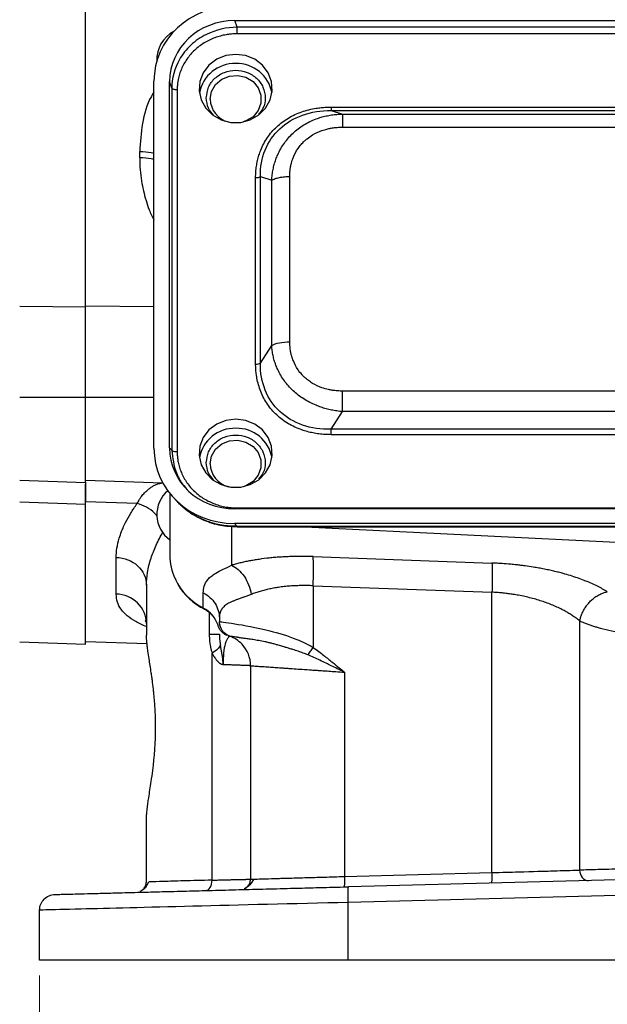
# Model space of a CAD drawing. Header units: inches. Extents: x 0.6 to 16.3, y 0.2 to 11.5.
# Tile 3 of 23: x 2.9 to 4.4, y 4.3 to 6.8. Entities that reach past the tile are written whole.
import ezdxf

# ---------------------------------------------------------------- set-up
doc = ezdxf.new("R2010")
doc.units = ezdxf.units.IN
doc.header["$MEASUREMENT"] = 0
doc.styles.add('SLDTEXTSTYLE0', font='TXT', dxfattribs={"width": 0.75})
doc.dimstyles.new('SLDDIMSTYLE2', dxfattribs={"dimtxt": 0.137795, "dimasz": 0.14, "dimexe": 0, "dimexo": 0.0625, "dimgap": 0.034449, "dimtad": 0, "dimdec": 1, "dimlfac": 1.5, "dimrnd": 1e-09, "dimzin": 12, "dimdsep": 46, "dimtxsty": 'SLDTEXTSTYLE0', "dimblk1": 'CLOSED', "dimblk2": 'CLOSED', "dimsah": 1, "dimcen": 0.09, "dimadec": 0, "dimazin": 3, "dimtfac": 1, "dimtofl": 0, "dimtmove": 0, "dimatfit": 3, "dimldrblk": 'CLOSED', "dimfxl": 0, "dimfrac": 2, "dimtolj": 1, "dimtzin": 12, "dimarcsym": 0})

# ---------------------------------------------------------------- blocks, each defined once
blk = doc.blocks.new('_Closed')
at = {"color": 0, "linetype": 'ByBlock', "lineweight": -2}
for p, q in [((-1, 0.166667), (0, 0)), ((-1, 0.166667), (-1, -0.166667)), ((0, 0), (-1, -0.166667)), ((0, 0), (-1, 0))]:
    blk.add_line(p, q, dxfattribs=at)
blk = doc.blocks.new('_D_4')
at = {"color": 7, "linetype": 'Continuous', "lineweight": 0}
for p, q in [((2.9484, 4.3713), (2.9484, 4.0609)), ((6.2017, 4.3713), (6.2017, 4.0609)), ((5.3042, 4.2987), (5.2623, 4.2987)), ((5.2623, 4.2987), (5.2623, 4.08)), ((5.6097, 4.2987), (5.6517, 4.2987)), ((5.6517, 4.2987), (5.6517, 4.08)), ((2.9484, 4.1002), (5.1414, 4.1002)), ((6.2017, 4.1002), (5.7725, 4.1002)), ((5.2623, 4.08), (5.3042, 4.08)), ((5.6517, 4.08), (5.6097, 4.08))]:
    blk.add_line(p, q, dxfattribs=at)
at = {"color": 7, "linetype": 'Continuous', "lineweight": 18, "xscale": 0.14, "yscale": 0.14, "rotation": 180.0000000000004}
blk.add_blockref('_Closed', (2.9484, 4.1002, 0.1843), dxfattribs=at)
at = {"color": 7, "linetype": 'Continuous', "lineweight": 18, "xscale": 0.14, "yscale": 0.14}
blk.add_blockref('_Closed', (6.2017, 4.1002, 0.1843), dxfattribs=at)
at = {"color": 7, "linetype": 'Continuous', "lineweight": 18, "char_height": 0.1378, "attachment_point": 1, "style": 'SLDTEXTSTYLE0'}
for s, insert in [('124', (5.3042, 4.2576)), ('4.9', (5.3297, 4.0514))]:
    blk.add_mtext(s, dxfattribs=dict(at, insert=insert))

msp = doc.modelspace()

# ---------------------------------------------------------------- linework, layer by layer
at = {"color": 7, "linetype": 'Continuous', "lineweight": 25}
for p, q in [((3.0654, 6.0825), (3.0654, 8.3716)), ((3.4484, 6.8156), (5.7024, 6.8156)), ((3.4542, 6.7986), (3.4484, 6.8156)), ((5.6967, 6.7986), (3.4542, 6.7986)), ((5.6967, 6.7816), (3.4542, 6.7816)), ((3.2411, 5.7209), (3.2411, 6.6604)), ((3.281, 5.722), (3.281, 6.6593)), ((3.2867, 6.6423), (3.281, 6.6593)), ((3.2867, 6.6423), (3.2867, 5.7158)), ((3.3005, 6.6382), (3.3005, 5.7116)), ((3.6947, 6.5942), (5.4561, 6.5942)), ((3.6947, 6.5853), (3.7238, 6.5763)), ((3.6947, 6.5853), (5.4561, 6.5853)), ((3.7238, 6.5763), (5.427, 6.5763)), ((3.7238, 6.5427), (5.427, 6.5427)), ((3.2045, 6.4641), (3.2045, 6.4805)), ((3.5013, 5.9362), (3.5013, 6.4136)), ((3.5134, 5.9387), (3.5134, 6.4161)), ((3.5134, 6.4161), (3.5425, 6.407)), ((3.5425, 5.9839), (3.5425, 6.407)), ((3.5887, 5.9934), (3.5887, 6.4166)), ((2.8973, 6.0843), (3.0654, 6.0825)), ((3.5134, 5.9387), (3.5425, 5.9839)), ((2.8973, 5.8515), (3.0654, 5.8514)), ((3.0654, 5.6336), (3.0654, 5.8514)), ((5.427, 5.8673), (3.7238, 5.8673)), ((3.6947, 5.7695), (3.7238, 5.8146)), ((5.427, 5.8146), (3.7238, 5.8146)), ((5.4561, 5.7695), (3.6947, 5.7695)), ((5.4561, 5.7556), (3.6947, 5.7556)), ((3.2867, 5.7158), (3.281, 5.722)), ((2.8973, 5.6395), (3.0654, 5.6336)), ((3.0654, 5.6437), (3.0637, 5.6437)), ((3.0669, 5.6375), (3.0641, 5.6376)), ((3.0654, 5.6375), (3.0654, 5.6404)), ((3.0654, 5.6393), (3.2638, 5.6324)), ((3.2817, 5.6054), (3.2817, 5.4479)), ((3.2899, 5.5958), (3.2975, 5.5874)), ((2.8973, 5.5841), (3.0654, 5.5782)), ((3.1981, 5.5795), (3.0654, 5.5842)), ((3.0654, 5.2199), (3.0654, 5.5782)), ((5.7024, 5.5657), (3.4484, 5.5657)), ((3.4542, 5.5682), (5.6967, 5.5682)), ((5.7036, 5.5285), (3.4472, 5.5285)), ((3.4472, 5.5285), (3.4542, 5.5209)), ((5.6967, 5.5209), (3.4542, 5.5209)), ((3.4542, 5.5207), (3.4542, 5.5206)), ((3.4542, 5.5199), (5.6967, 5.5199)), ((3.6279, 5.5199), (4.5751, 5.4735)), ((3.6485, 5.4435), (4.1063, 5.427)), ((3.1445, 5.3477), (3.1445, 5.4417)), ((3.2217, 5.3705), (3.2217, 5.2425)), ((3.6485, 5.3689), (4.1063, 5.3524)), ((3.6485, 5.3689), (3.6485, 5.2112)), ((3.3673, 5.312), (3.3673, 5.3511)), ((4.1063, 4.6347), (4.1063, 5.3524)), ((3.2217, 5.2677), (3.2216, 5.2678)), ((3.4084, 5.2859), (3.4084, 5.2775)), ((3.4087, 5.2725), (3.4084, 5.2775)), ((4.3307, 5.2789), (4.3307, 4.6412)), ((3.4144, 5.2577), (3.4143, 5.2577)), ((2.8973, 5.2257), (3.0654, 5.2199)), ((3.0654, 5.2265), (3.2233, 5.221)), ((3.3898, 4.6155), (3.3898, 5.1961)), ((3.4884, 5.1643), (3.4884, 4.6179)), ((3.7285, 5.1478), (3.7285, 4.6248)), ((3.2217, 4.6109), (3.2217, 4.7722)), ((3.2217, 4.7469), (3.2217, 4.747)), ((3.7285, 4.6248), (4.1063, 4.6347)), ((4.5751, 4.6204), (3.7392, 4.5985)), ((4.5751, 4.5804), (3.7381, 4.5585)), ((2.9484, 4.4107), (2.9484, 4.5388)), ((3.7381, 4.4107), (3.7381, 4.5585)), ((4.5751, 4.4107), (3.7381, 4.4107))]:
    msp.add_line(p, q, dxfattribs=at)
at = {"color": 8, "linetype": 'Continuous', "lineweight": 25}
for p, q in [((3.0654, 6.0855), (3.2411, 6.0836)), ((3.0654, 5.852), (3.2411, 5.8519)), ((3.4397, 5.5216), (3.4397, 5.4214)), ((3.4542, 5.5209), (3.4542, 5.5207)), ((3.3827, 5.3004), (3.3827, 5.2454))]:
    msp.add_line(p, q, dxfattribs=at)
at = {"color": 7, "linetype": 'Continuous', "lineweight": 25, "flags": 128}
for points in [[(3.4504, 6.7291), (3.4251, 6.7259), (3.4017, 6.7164), (3.3819, 6.7014), (3.3672, 6.6819), (3.3587, 6.6595), (3.357, 6.6357), (3.3621, 6.6124), (3.3739, 6.5913), (3.3913, 6.5739), (3.4131, 6.5615), (3.4376, 6.5551), (3.4632, 6.5551), (3.4877, 6.5615), (3.5095, 6.5739), (3.5269, 6.5913), (3.5387, 6.6124), (3.5439, 6.6357), (3.5421, 6.6595), (3.5336, 6.6819), (3.5189, 6.7014), (3.4991, 6.7164), (3.4757, 6.7259), (3.4504, 6.7291)], [(3.3851, 6.6145), (3.3886, 6.6343), (3.3988, 6.6519), (3.4147, 6.6655), (3.4344, 6.6736), (3.4558, 6.6752), (3.4766, 6.6703), (3.4947, 6.6593), (3.5079, 6.6435), (3.5148, 6.6245), (3.5148, 6.6044), (3.5079, 6.5854), (3.4947, 6.5696), (3.4766, 6.5586), (3.469, 6.556)], [(3.4504, 5.7956), (3.4251, 5.7923), (3.4017, 5.7828), (3.3819, 5.7678), (3.3672, 5.7483), (3.3587, 5.7259), (3.357, 5.7021), (3.3621, 5.6788), (3.3739, 5.6577), (3.3913, 5.6403), (3.4131, 5.6279), (3.4376, 5.6215), (3.4632, 5.6215), (3.4877, 5.6279), (3.5095, 5.6403), (3.5269, 5.6577), (3.5387, 5.6788), (3.5439, 5.7021), (3.5421, 5.7259), (3.5336, 5.7483), (3.5189, 5.7678), (3.4991, 5.7828), (3.4757, 5.7923), (3.4504, 5.7956)], [(3.3851, 5.6809), (3.3886, 5.7007), (3.3988, 5.7183), (3.4147, 5.7319), (3.4344, 5.74), (3.4558, 5.7417), (3.4766, 5.7367), (3.4947, 5.7258), (3.5079, 5.7099), (3.5148, 5.6909), (3.5148, 5.6708), (3.5079, 5.6518), (3.4947, 5.636), (3.4766, 5.625), (3.469, 5.6224)], [(3.3678, 5.3106), (3.3675, 5.3109), (3.3673, 5.312)]]:
    msp.add_lwpolyline(points, dxfattribs=at)
at = {"color": 7, "linetype": 'Continuous', "lineweight": 25}
for centre, radius, start, end in [((3.3284, 6.7165), 0.08, 117.2156, 183.0342), ((3.4475, 6.6142), 0.0913, 88.2051, 170.1417), ((3.4533, 6.6142), 0.0913, 9.8583, 91.7949), ((3.4468, 6.6159), 0.0618, 181.3599, 255.8883), ((3.4475, 5.6807), 0.0913, 88.2051, 170.1417), ((3.4533, 5.6807), 0.0913, 9.8583, 91.7949), ((3.4468, 5.6823), 0.0618, 181.3599, 255.8883), ((3.3284, 5.5515), 0.08, 130.4997, 234.3147), ((3.4288, 5.4481), 0.1471, 180.0823, 204.5958), ((3.333, 5.2443), 0.0759, 18.4792, 63.0936)]:
    msp.add_arc(centre, radius, start, end, dxfattribs=at)
at = {"color": 8, "linetype": 'Continuous', "lineweight": 25}
msp.add_arc((3.4402, 5.4546), 0.1601, 204.9826, 242.9192, dxfattribs=at)
at = {"color": 7, "linetype": 'Continuous', "lineweight": 25}
for centre, major_axis, start_param, end_param in [((3.4536, 6.6544), (0.2087, -0.0437), 1.792973, 3.333612), ((3.4536, 6.6544), (0.1694, -0.0355), 1.792973, 3.333612), ((3.4536, 5.7269), (0.2087, 0.0437), 2.949574, 4.490212), ((3.4536, 5.7269), (0.1694, 0.0355), 2.949574, 4.490212)]:
    msp.add_ellipse(centre, major_axis=major_axis, ratio=0.927683, start_param=start_param, end_param=end_param, dxfattribs=at)
for points, knots in [([(3.0654, 6.0855), (3.0654, 6.1686), (3.0654, 6.2562), (3.0654, 6.438), (3.0654, 6.5323), (3.0654, 6.7255), (3.0654, 6.8245), (3.0654, 7.0246), (3.0654, 7.1259), (3.0654, 7.3283), (3.0654, 7.4296), (3.0654, 7.6297), (3.0654, 7.7287), (3.0654, 7.9219), (3.0654, 8.0162), (3.0654, 8.198), (3.0654, 8.2856), (3.0654, 8.3687)], [0, 0, 0, 0, 0.125, 0.125, 0.25, 0.25, 0.375, 0.375, 0.5, 0.5, 0.625, 0.625, 0.75, 0.75, 0.875, 0.875, 1, 1, 1, 1]), ([(3.4542, 6.7986), (3.4267, 6.7984), (3.3994, 6.792), (3.3607, 6.7728), (3.3473, 6.7635), (3.3356, 6.7526), (3.324, 6.7418), (3.3141, 6.7292), (3.2936, 6.6932), (3.2868, 6.6679), (3.2867, 6.6423)], [-0.770319, -0.770319, -0.770319, -0.770319, -0.291086, -0.291086, 0, 0, 0, 0.291086, 0.291086, 0.770319, 0.770319, 0.770319, 0.770319]), ([(3.4542, 6.7816), (3.4523, 6.7816), (3.4485, 6.7816), (3.4428, 6.7813), (3.4371, 6.7808), (3.4315, 6.7801), (3.4228, 6.7788), (3.4113, 6.7763), (3.3969, 6.7717), (3.3829, 6.7659), (3.3649, 6.7561), (3.3445, 6.7406), (3.3279, 6.7215), (3.3174, 6.7047), (3.3111, 6.6916), (3.3062, 6.6782), (3.3033, 6.6663), (3.3016, 6.6559), (3.3007, 6.6471), (3.3006, 6.6412), (3.3005, 6.6382)], [0, 0, 0, 0, 0.023626, 0.047176, 0.070682, 0.094174, 0.117683, 0.179628, 0.241479, 0.305607, 0.36968, 0.500006, 0.630331, 0.694347, 0.758532, 0.820326, 0.882328, 0.921469, 0.960645, 1, 1, 1, 1]), ([(3.3751, 6.618), (3.3762, 6.6272), (3.3785, 6.6457), (3.3959, 6.6691), (3.4208, 6.6847), (3.4504, 6.6902), (3.48, 6.6847), (3.505, 6.6691), (3.5219, 6.6456), (3.5275, 6.6182), (3.5232, 6.5929), (3.513, 6.5806), (3.5089, 6.5756)], [0, 0, 0, 0, 0.103307, 0.206614, 0.309921, 0.413227, 0.516534, 0.619841, 0.723148, 0.826455, 0.929762, 1, 1, 1, 1]), ([(3.3005, 6.6382), (3.2973, 6.6382), (3.294, 6.6386), (3.289, 6.6401), (3.2873, 6.6412), (3.2867, 6.6423)], [0, 0, 0, 0, 0.5, 0.5, 1, 1, 1, 1]), ([(3.3933, 6.5737), (3.3885, 6.5793), (3.3776, 6.5922), (3.376, 6.6087), (3.3751, 6.618)], [0, 0, 0, 0, 0.432719, 1, 1, 1, 1]), ([(3.5013, 6.4136), (3.5013, 6.4161), (3.5014, 6.421), (3.5018, 6.4284), (3.5025, 6.4357), (3.5034, 6.4429), (3.5046, 6.45), (3.506, 6.457), (3.5077, 6.4639), (3.5097, 6.4707), (3.5119, 6.4774), (3.5157, 6.4874), (3.5218, 6.5005), (3.5312, 6.5161), (3.5423, 6.5307), (3.5593, 6.5484), (3.5794, 6.5634), (3.6016, 6.5751), (3.6192, 6.5822), (3.6376, 6.5876), (3.6542, 6.591), (3.6691, 6.593), (3.6818, 6.594), (3.6904, 6.5941), (3.6947, 6.5942)], [0, 0, 0, 0, 0.026129, 0.051939, 0.077458, 0.102718, 0.127749, 0.152583, 0.177254, 0.201795, 0.226241, 0.250626, 0.313505, 0.375609, 0.437994, 0.500125, 0.624453, 0.686513, 0.749436, 0.811552, 0.874857, 0.916009, 0.957679, 1, 1, 1, 1]), ([(3.5134, 6.4161), (3.5131, 6.4402), (3.5172, 6.4633), (3.5341, 6.5048), (3.5468, 6.5232), (3.5792, 6.5536), (3.5991, 6.5655), (3.6438, 6.5814), (3.6687, 6.5855), (3.6947, 6.5853)], [0, 0, 0, 0, 0.25, 0.25, 0.5, 0.5, 0.75, 0.75, 1, 1, 1, 1]), ([(3.6947, 6.5942), (3.6947, 6.5919), (3.6947, 6.5898), (3.6947, 6.5868), (3.6947, 6.5857), (3.6947, 6.5853)], [0, 0, 0, 0, 0.5, 0.5, 1, 1, 1, 1]), ([(3.5425, 6.407), (3.5427, 6.4094), (3.543, 6.414), (3.5437, 6.4209), (3.5447, 6.4278), (3.5459, 6.4345), (3.5474, 6.4411), (3.549, 6.4475), (3.5509, 6.4539), (3.553, 6.46), (3.5553, 6.4661), (3.5614, 6.4807), (3.5737, 6.5026), (3.5964, 6.5285), (3.624, 6.5495), (3.6491, 6.5617), (3.6687, 6.5682), (3.6818, 6.5715), (3.6954, 6.5741), (3.7094, 6.5757), (3.719, 6.5761), (3.7238, 6.5763)], [0, 0, 0, 0, 0.025943, 0.051607, 0.076996, 0.102117, 0.126975, 0.151577, 0.175928, 0.200034, 0.223903, 0.247541, 0.37503, 0.500018, 0.625003, 0.752495, 0.799994, 0.848444, 0.897896, 0.948399, 1, 1, 1, 1]), ([(3.7238, 6.5763), (3.7238, 6.5748), (3.7238, 6.5709), (3.7238, 6.5592), (3.7238, 6.5514), (3.7238, 6.5427)], [0, 0, 0, 0, 0.5, 0.5, 1, 1, 1, 1]), ([(3.5887, 6.4166), (3.5887, 6.4184), (3.5888, 6.4226), (3.5892, 6.4288), (3.5898, 6.4342), (3.5903, 6.4384), (3.5912, 6.4434), (3.5932, 6.4526), (3.5984, 6.4686), (3.607, 6.4848), (3.6173, 6.4983), (3.6253, 6.5066), (3.635, 6.5151), (3.6494, 6.525), (3.6669, 6.5331), (3.6811, 6.5373), (3.6898, 6.5394), (3.6984, 6.5409), (3.7102, 6.5424), (3.7191, 6.5426), (3.7238, 6.5427)], [0, 0, 0, 0, 0.027953, 0.06248, 0.093813, 0.108953, 0.125183, 0.170089, 0.250622, 0.375467, 0.437776, 0.500013, 0.541512, 0.624539, 0.749383, 0.812084, 0.833748, 0.874854, 0.934772, 1, 1, 1, 1]), ([(3.0654, 5.8514), (3.0654, 5.8717), (3.0654, 5.892), (3.0654, 5.9327), (3.0654, 5.9527), (3.0654, 5.982), (3.0654, 5.9917), (3.0654, 6.0108), (3.0654, 6.0202), (3.0654, 6.0481), (3.0654, 6.0658), (3.0654, 6.0825)], [0, 0, 0, 0, 0.25, 0.25, 0.5, 0.5, 0.625, 0.625, 0.75, 0.75, 1, 1, 1, 1]), ([(3.5425, 5.9839), (3.5472, 5.9868), (3.554, 5.9892), (3.5701, 5.9926), (3.5794, 5.9934), (3.5887, 5.9934)], [0, 0, 0, 0, 0.5, 0.5, 1, 1, 1, 1]), ([(3.7238, 5.8146), (3.7214, 5.8149), (3.7165, 5.8153), (3.7094, 5.8163), (3.7023, 5.8174), (3.6953, 5.8187), (3.6885, 5.8203), (3.6817, 5.822), (3.6751, 5.8239), (3.6687, 5.826), (3.6623, 5.8283), (3.6471, 5.8343), (3.624, 5.8462), (3.5964, 5.8675), (3.5737, 5.8932), (3.5603, 5.9161), (3.5528, 5.934), (3.5489, 5.9459), (3.5458, 5.9582), (3.5436, 5.9709), (3.5429, 5.9795), (3.5425, 5.9839)], [0, 0, 0, 0, 0.025943, 0.051606, 0.076995, 0.102116, 0.126974, 0.151575, 0.175926, 0.200033, 0.223903, 0.247541, 0.37503, 0.500018, 0.625003, 0.752495, 0.799994, 0.848444, 0.897896, 0.948399, 1, 1, 1, 1]), ([(3.7238, 5.8673), (3.7218, 5.8673), (3.7173, 5.8674), (3.7106, 5.8678), (3.7049, 5.8683), (3.7004, 5.8689), (3.6951, 5.8697), (3.6851, 5.8715), (3.668, 5.8764), (3.6507, 5.8844), (3.6362, 5.8941), (3.6273, 5.9015), (3.6183, 5.9106), (3.6076, 5.924), (3.599, 5.9403), (3.5945, 5.9536), (3.5923, 5.9617), (3.5906, 5.9697), (3.589, 5.9808), (3.5888, 5.9891), (3.5887, 5.9934)], [0, 0, 0, 0, 0.027953, 0.06248, 0.093813, 0.108953, 0.125183, 0.170089, 0.250622, 0.375467, 0.437776, 0.500013, 0.541512, 0.624539, 0.749383, 0.812084, 0.833748, 0.874854, 0.934772, 1, 1, 1, 1]), ([(3.5013, 5.9362), (3.5038, 5.9362), (3.5062, 5.9364), (3.5104, 5.9373), (3.5122, 5.938), (3.5134, 5.9387)], [0, 0, 0, 0, 0.5, 0.5, 1, 1, 1, 1]), ([(3.6947, 5.7556), (3.6921, 5.7557), (3.6867, 5.7557), (3.6788, 5.7561), (3.671, 5.7567), (3.6633, 5.7576), (3.6557, 5.7587), (3.6483, 5.76), (3.6409, 5.7616), (3.6336, 5.7634), (3.6264, 5.7655), (3.6157, 5.7691), (3.6016, 5.7748), (3.5849, 5.7835), (3.5693, 5.7939), (3.5503, 5.8098), (3.5343, 5.8285), (3.5218, 5.8493), (3.5142, 5.8657), (3.5083, 5.8829), (3.5047, 5.8984), (3.5026, 5.9122), (3.5015, 5.9242), (3.5014, 5.9322), (3.5013, 5.9362)], [0, 0, 0, 0, 0.026129, 0.051939, 0.077458, 0.102718, 0.127749, 0.152583, 0.177254, 0.201795, 0.226241, 0.250626, 0.313505, 0.375609, 0.437994, 0.500125, 0.624453, 0.686513, 0.749436, 0.811552, 0.874857, 0.916009, 0.957679, 1, 1, 1, 1]), ([(3.6947, 5.7695), (3.6687, 5.7689), (3.6438, 5.7726), (3.5991, 5.7881), (3.5793, 5.7999), (3.5467, 5.8302), (3.5341, 5.8488), (3.5173, 5.8908), (3.5131, 5.9142), (3.5134, 5.9387)], [0, 0, 0, 0, 0.25, 0.25, 0.5, 0.5, 0.75, 0.75, 1, 1, 1, 1]), ([(3.0654, 5.6405), (3.0654, 5.6402), (3.0654, 5.6393), (3.0654, 5.6481), (3.0654, 5.6662), (3.0654, 5.6933), (3.0654, 5.7272), (3.0654, 5.7664), (3.0654, 5.8089), (3.0654, 5.8376), (3.0654, 5.852)], [0, 0, 0, 0, 0.057838, 0.192433, 0.327027, 0.461622, 0.596216, 0.730811, 0.865405, 1, 1, 1, 1]), ([(3.3751, 5.6845), (3.3762, 5.6937), (3.3785, 5.7121), (3.3959, 5.7355), (3.4208, 5.7511), (3.4504, 5.7566), (3.48, 5.7511), (3.505, 5.7355), (3.5219, 5.712), (3.5275, 5.6846), (3.5232, 5.6593), (3.513, 5.647), (3.5089, 5.642)], [0, 0, 0, 0, 0.103307, 0.206614, 0.309921, 0.413227, 0.516534, 0.619841, 0.723148, 0.826455, 0.929762, 1, 1, 1, 1]), ([(3.3005, 5.7116), (3.3005, 5.7098), (3.3006, 5.7063), (3.3009, 5.701), (3.3014, 5.6957), (3.3021, 5.6904), (3.3035, 5.6824), (3.3062, 5.6716), (3.3111, 5.6582), (3.3174, 5.6451), (3.3279, 5.6283), (3.3445, 5.6092), (3.3649, 5.5937), (3.3829, 5.584), (3.3969, 5.5781), (3.4113, 5.5735), (3.4241, 5.5707), (3.4352, 5.5692), (3.4447, 5.5683), (3.451, 5.5682), (3.4542, 5.5682)], [0, 0, 0, 0, 0.023626, 0.047176, 0.070682, 0.094174, 0.117683, 0.179628, 0.241479, 0.305607, 0.36968, 0.500006, 0.630331, 0.694347, 0.758532, 0.820326, 0.882328, 0.921469, 0.960645, 1, 1, 1, 1]), ([(3.3933, 5.6401), (3.3885, 5.6457), (3.3776, 5.6586), (3.376, 5.6751), (3.3751, 5.6845)], [0, 0, 0, 0, 0.432719, 1, 1, 1, 1]), ([(3.0654, 5.6343), (3.0654, 5.6336), (3.0654, 5.632), (3.0654, 5.6294), (3.0654, 5.6265), (3.0654, 5.6234), (3.0654, 5.62), (3.0654, 5.6163), (3.0654, 5.6125), (3.0654, 5.6083), (3.0654, 5.604), (3.0654, 5.5994), (3.0654, 5.5946), (3.0654, 5.5895), (3.0654, 5.586), (3.0654, 5.5842)], [0, 0, 0, 0, 0.076912, 0.153827, 0.230744, 0.307665, 0.384588, 0.461514, 0.538441, 0.615369, 0.692297, 0.769224, 0.84615, 0.923075, 1, 1, 1, 1]), ([(3.0654, 5.5782), (3.0654, 5.5893), (3.0654, 5.6099), (3.0654, 5.6252), (3.0654, 5.6283), (3.0654, 5.6286)], [0, 0, 0, 0, 0.514739, 0.953142, 1, 1, 1, 1]), ([(3.0654, 5.2265), (3.0654, 5.2265), (3.0654, 5.2342), (3.0654, 5.2648), (3.0654, 5.2877), (3.0654, 5.3483), (3.0654, 5.3859), (3.0654, 5.475), (3.0654, 5.5264), (3.0654, 5.5842)], [0, 0, 0, 0, 0.25, 0.25, 0.5, 0.5, 0.75, 0.75, 1, 1, 1, 1]), ([(3.1445, 5.4417), (3.1445, 5.4491), (3.1451, 5.4566), (3.1476, 5.473), (3.1496, 5.482), (3.1541, 5.4967), (3.1561, 5.5024), (3.1595, 5.5111), (3.1607, 5.514), (3.164, 5.5216), (3.1662, 5.5263), (3.1724, 5.5386), (3.1766, 5.5462), (3.1863, 5.5624), (3.192, 5.5709), (3.1981, 5.5795)], [-1.100742, -1.100742, -1.100742, -1.100742, -0.90536, -0.90536, -0.729241, -0.729241, -0.619167, -0.619167, -0.550371, -0.550371, -0.412778, -0.412778, -0.19263, -0.19263, 0, 0, 0, 0]), ([(3.2975, 5.5875), (3.3079, 5.5774), (3.3289, 5.5571), (3.3683, 5.536), (3.4104, 5.5222), (3.4396, 5.5209), (3.4538, 5.5203)], [0, 0, 0, 0, 0.251417, 0.5034036, 0.7589279, 1, 1, 1, 1]), ([(3.4542, 5.5209), (3.4409, 5.5214), (3.4149, 5.5225), (3.3831, 5.5314), (3.3588, 5.5415), (3.3349, 5.5548), (3.3148, 5.5685), (3.3039, 5.5815), (3.3017, 5.5842)], [0, 0, 0, 0, 0.2304093, 0.4509514, 0.5736779, 0.6954621, 0.936054, 1, 1, 1, 1]), ([(3.6485, 5.4435), (3.6463, 5.4436), (3.6416, 5.4438), (3.6321, 5.444), (3.6153, 5.4442), (3.5963, 5.4439), (3.5776, 5.4431), (3.5637, 5.4423), (3.5522, 5.4414), (3.5431, 5.4406), (3.5296, 5.4393), (3.5142, 5.4373), (3.4972, 5.4346), (3.4873, 5.4328), (3.4792, 5.4313), (3.4713, 5.4296), (3.4612, 5.4273), (3.4501, 5.4245), (3.4431, 5.4224), (3.4397, 5.4214)], [0, 0, 0, 0, 0.027489, 0.061063, 0.122502, 0.246345, 0.308706, 0.371296, 0.434073, 0.46552, 0.496998, 0.623061, 0.686144, 0.749188, 0.775807, 0.812149, 0.874968, 0.939823, 1, 1, 1, 1]), ([(3.6485, 5.3689), (3.649, 5.3849), (3.6494, 5.4009), (3.6494, 5.4273), (3.649, 5.4377), (3.6485, 5.4435)], [0, 0, 0, 0, 0.5, 0.5, 1, 1, 1, 1]), ([(3.1445, 5.4417), (3.1652, 5.4411), (3.1849, 5.4333), (3.2137, 5.4067), (3.2217, 5.3889), (3.2217, 5.3705)], [0, 0, 0, 0, 0.5, 0.5, 1, 1, 1, 1]), ([(3.3673, 5.3511), (3.3673, 5.357), (3.368, 5.3626), (3.3712, 5.3735), (3.374, 5.3788), (3.3801, 5.3865), (3.3828, 5.3893), (3.3874, 5.3932), (3.3891, 5.3945), (3.3936, 5.3978), (3.3966, 5.3997), (3.405, 5.4047), (3.4108, 5.4077), (3.424, 5.4142), (3.4316, 5.4177), (3.4397, 5.4214)], [-1.070397, -1.070397, -1.070397, -1.070397, -0.880402, -0.880402, -0.709138, -0.709138, -0.602099, -0.602099, -0.535199, -0.535199, -0.401399, -0.401399, -0.18732, -0.18732, 0, 0, 0, 0]), ([(4.4015, 5.3534), (4.4008, 5.3539), (4.3989, 5.3551), (4.3949, 5.3575), (4.3874, 5.3619), (4.3718, 5.3701), (4.3517, 5.3791), (4.3295, 5.3875), (4.3118, 5.3935), (4.2963, 5.3981), (4.2845, 5.4014), (4.278, 5.4031), (4.2707, 5.4049), (4.261, 5.4072), (4.2475, 5.4102), (4.2358, 5.4125), (4.2239, 5.4147), (4.2099, 5.4171), (4.1945, 5.4194), (4.182, 5.421), (4.1748, 5.4218), (4.1685, 5.4226), (4.1597, 5.4235), (4.1456, 5.4248), (4.1315, 5.4258), (4.1176, 5.4266), (4.1106, 5.4269), (4.1063, 5.427)], [0, 0, 0, 0, 0.011892, 0.0309427, 0.0620722, 0.1248231, 0.2517766, 0.3157593, 0.3798671, 0.4439588, 0.47596, 0.4975687, 0.5079064, 0.547128, 0.5898976, 0.6348146, 0.6546315, 0.6975433, 0.7596365, 0.7904218, 0.8059978, 0.8210156, 0.8450416, 0.8815862, 0.9412639, 0.9638281, 1, 1, 1, 1]), ([(4.1063, 5.427), (4.1066, 5.4241), (4.1069, 5.4201), (4.1072, 5.4102), (4.1072, 5.4043), (4.1072, 5.3911), (4.1072, 5.3838), (4.1069, 5.3685), (4.1066, 5.3605), (4.1063, 5.3524)], [0, 0, 0, 0, 0.25, 0.25, 0.5, 0.5, 0.75, 0.75, 1, 1, 1, 1]), ([(3.2958, 5.3863), (3.2977, 5.3818), (3.3033, 5.3688), (3.3175, 5.3497), (3.3373, 5.3301), (3.3546, 5.3172), (3.3655, 5.3121), (3.368, 5.3109)], [0, 0, 0, 0, 0.13957, 0.40515, 0.66746, 0.922476, 1, 1, 1, 1]), ([(3.6485, 5.3689), (3.6458, 5.369), (3.6405, 5.3693), (3.6326, 5.3695), (3.6247, 5.3695), (3.6168, 5.3694), (3.609, 5.3692), (3.6012, 5.3689), (3.5935, 5.3685), (3.5858, 5.3679), (3.5782, 5.3672), (3.5707, 5.3663), (3.5613, 5.3651), (3.5501, 5.3634), (3.5373, 5.3609), (3.5248, 5.358), (3.5127, 5.3547), (3.5009, 5.351), (3.4935, 5.3482), (3.4898, 5.3468)], [0, 0, 0, 0, 0.0447396, 0.0894948, 0.1342773, 0.1790984, 0.2239697, 0.2689026, 0.3139086, 0.3589991, 0.4041852, 0.4494783, 0.4948894, 0.5761888, 0.6585669, 0.742082, 0.8267904, 0.9127459, 1, 1, 1, 1]), ([(3.2217, 5.2727), (3.2217, 5.2922), (3.2137, 5.3109), (3.1849, 5.3388), (3.1652, 5.347), (3.1445, 5.3477)], [0, 0, 0, 0, 0.5, 0.5, 1, 1, 1, 1]), ([(3.3673, 5.3511), (3.3797, 5.3447), (3.3902, 5.3351), (3.4046, 5.3123), (3.4084, 5.2991), (3.4084, 5.2859)], [0, 0, 0, 0, 0.5, 0.5, 1, 1, 1, 1]), ([(3.4898, 5.3468), (3.4883, 5.3463), (3.4853, 5.3451), (3.4807, 5.3434), (3.4761, 5.3417), (3.4703, 5.3396), (3.4632, 5.337), (3.4552, 5.3342), (3.4477, 5.3313), (3.4409, 5.3286), (3.4347, 5.3257), (3.4271, 5.3216), (3.4195, 5.3159), (3.4141, 5.3091), (3.4112, 5.303), (3.4096, 5.2977), (3.4086, 5.2921), (3.4085, 5.288), (3.4084, 5.2859)], [0, 0, 0, 0, 0.029206, 0.059643, 0.091315, 0.124227, 0.181089, 0.248065, 0.309876, 0.371659, 0.433299, 0.495509, 0.626247, 0.74531, 0.808488, 0.871949, 0.935763, 1, 1, 1, 1]), ([(4.3307, 5.2789), (4.3293, 5.28), (4.3264, 5.2823), (4.322, 5.2857), (4.3175, 5.289), (4.3129, 5.2922), (4.3081, 5.2952), (4.3033, 5.2982), (4.2985, 5.3011), (4.2936, 5.3039), (4.2819, 5.3101), (4.2627, 5.3192), (4.2337, 5.3299), (4.2031, 5.3387), (4.1772, 5.3442), (4.1578, 5.3474), (4.1449, 5.3492), (4.1321, 5.3506), (4.1192, 5.3517), (4.1106, 5.3522), (4.1063, 5.3524)], [0, 0, 0, 0, 0.030448, 0.0603917, 0.0898322, 0.1187705, 0.1472078, 0.1751453, 0.2025842, 0.229526, 0.255972, 0.3882023, 0.5132864, 0.640507, 0.7632217, 0.8112281, 0.8588798, 0.9062059, 0.9532359, 1, 1, 1, 1]), ([(4.3311, 5.2789), (4.3314, 5.2803), (4.332, 5.2833), (4.3333, 5.2877), (4.3347, 5.2923), (4.3365, 5.2968), (4.3385, 5.3015), (4.3408, 5.3061), (4.3435, 5.3106), (4.3463, 5.3152), (4.3495, 5.3196), (4.353, 5.324), (4.3568, 5.3282), (4.3608, 5.3322), (4.3652, 5.336), (4.3698, 5.3395), (4.3746, 5.3428), (4.3796, 5.3457), (4.3849, 5.3483), (4.3903, 5.3505), (4.3959, 5.3523), (4.3996, 5.353), (4.4015, 5.3534)], [0, 0, 0, 0, 0.0412, 0.083323, 0.126378, 0.17037, 0.215295, 0.261148, 0.307919, 0.355598, 0.404176, 0.453651, 0.504032, 0.555341, 0.607605, 0.660835, 0.715029, 0.770176, 0.826257, 0.883258, 0.941169, 1, 1, 1, 1]), ([(3.3677, 5.3103), (3.3692, 5.3096), (3.3754, 5.3067), (3.3839, 5.3003), (3.3894, 5.2937), (3.3917, 5.2909)], [0, 0, 0, 0, 0.1590915, 0.6403437, 1, 1, 1, 1]), ([(3.2217, 5.2752), (3.221, 5.2759), (3.2196, 5.2775), (3.219, 5.2789), (3.2187, 5.2795), (3.2188, 5.2795), (3.2189, 5.2794)], [0, 0, 0, 0, 0.275088, 0.580829, 0.836332, 1, 1, 1, 1]), ([(3.4284, 5.2419), (3.4276, 5.2422), (3.4261, 5.2428), (3.4239, 5.2439), (3.4218, 5.2451), (3.4191, 5.2468), (3.416, 5.2492), (3.4128, 5.2525), (3.4101, 5.2561), (3.408, 5.2598), (3.4062, 5.2639), (3.4054, 5.2667), (3.405, 5.2683)], [0, 0, 0, 0, 0.062933, 0.125251, 0.186998, 0.248221, 0.370147, 0.497557, 0.616431, 0.748511, 0.853839, 1, 1, 1, 1]), ([(3.4085, 5.2774), (3.4094, 5.2772), (3.4233, 5.2755), (3.4706, 5.2681), (3.5019, 5.2627), (3.5596, 5.248), (3.5831, 5.241), (3.6209, 5.2259), (3.6352, 5.2192), (3.6485, 5.2112)], [-1.254494, -1.254494, -1.254494, -1.254494, -0.809149, -0.809149, -0.407711, -0.407711, -0.156812, -0.156812, 0, 0, 0, 0]), ([(4.5751, 5.2323), (4.5722, 5.2324), (4.5663, 5.2327), (4.5575, 5.2331), (4.5488, 5.2337), (4.5399, 5.2343), (4.5311, 5.235), (4.5223, 5.2358), (4.5135, 5.2366), (4.5047, 5.2375), (4.496, 5.2385), (4.4873, 5.2396), (4.4786, 5.2408), (4.47, 5.242), (4.4615, 5.2433), (4.453, 5.2447), (4.4446, 5.2461), (4.4285, 5.2491), (4.4049, 5.2541), (4.3824, 5.2601), (4.3669, 5.2649), (4.3573, 5.2681), (4.3481, 5.2715), (4.3391, 5.2751), (4.3335, 5.2776), (4.3307, 5.2789)], [0, 0, 0, 0, 0.029847, 0.059838, 0.089974, 0.120257, 0.150691, 0.181276, 0.212015, 0.242909, 0.273961, 0.305172, 0.336544, 0.36808, 0.39978, 0.431647, 0.463683, 0.495889, 0.620415, 0.75062, 0.797772, 0.846284, 0.896158, 0.947396, 1, 1, 1, 1]), ([(3.2218, 4.7721), (3.2218, 4.773), (3.2219, 4.7757), (3.222, 4.78), (3.2224, 4.7852), (3.2231, 4.793), (3.2242, 4.8023), (3.2258, 4.8144), (3.2288, 4.8339), (3.2333, 4.8617), (3.2413, 4.9196), (3.2453, 4.9708), (3.2453, 5.0123), (3.2453, 5.0187), (3.2451, 5.0273), (3.2447, 5.038), (3.2442, 5.0499), (3.2434, 5.0623), (3.2425, 5.0748), (3.2414, 5.0872), (3.2402, 5.0995), (3.2388, 5.1116), (3.2373, 5.1235), (3.2357, 5.1352), (3.2328, 5.1555), (3.2292, 5.1787), (3.2261, 5.198), (3.2246, 5.2084), (3.2239, 5.2144), (3.2233, 5.2198), (3.2231, 5.2234), (3.2229, 5.2259), (3.2227, 5.2279), (3.2224, 5.2304), (3.2222, 5.2338), (3.222, 5.238), (3.2219, 5.241), (3.2219, 5.2426)], [0, 0, 0, 0, 0.010633, 0.031661, 0.046726, 0.063287, 0.105827, 0.126292, 0.160295, 0.251554, 0.306378, 0.499057, 0.5065, 0.516643, 0.531598, 0.550179, 0.570967, 0.592595, 0.614407, 0.636381, 0.658515, 0.680804, 0.703228, 0.72575, 0.748328, 0.824997, 0.873641, 0.890974, 0.907736, 0.923257, 0.936677, 0.940449, 0.945554, 0.953581, 0.965219, 0.980753, 1, 1, 1, 1]), ([(3.3827, 5.2454), (3.3827, 5.244), (3.3827, 5.241), (3.3828, 5.2368), (3.3831, 5.2329), (3.3833, 5.2295), (3.3837, 5.2253), (3.3844, 5.2201), (3.3854, 5.2139), (3.3865, 5.2082), (3.388, 5.2022), (3.3891, 5.1983), (3.3898, 5.1961)], [0, 0, 0, 0, 0.087455, 0.172044, 0.250909, 0.317595, 0.376701, 0.502584, 0.628164, 0.753116, 0.854589, 1, 1, 1, 1]), ([(3.4084, 5.2454), (3.4084, 5.244), (3.4085, 5.2395), (3.409, 5.232), (3.41, 5.2238), (3.4108, 5.2186), (3.4112, 5.2165)], [0, 0, 0, 0, 0.153259, 0.479455, 0.78148, 1, 1, 1, 1]), ([(3.4351, 5.2397), (3.4351, 5.2397), (3.4346, 5.2395), (3.433, 5.2382), (3.432, 5.2373), (3.43, 5.235), (3.4292, 5.2338), (3.4278, 5.2315), (3.4272, 5.2304), (3.4256, 5.2269), (3.4245, 5.2241), (3.4217, 5.2145), (3.4202, 5.2067), (3.4184, 5.1878), (3.4179, 5.1774), (3.418, 5.167)], [0, 0, 0, 0, 0.181375, 0.181375, 0.344868, 0.344868, 0.447051, 0.447051, 0.510915, 0.510915, 0.638644, 0.638644, 0.84301, 0.84301, 1.021831, 1.021831, 1.021831, 1.021831]), ([(3.4311, 5.241), (3.4315, 5.2409), (3.4324, 5.2406), (3.4334, 5.2403), (3.4341, 5.2401), (3.4347, 5.2399), (3.435, 5.2398), (3.435, 5.2398), (3.4351, 5.2397)], [0, 0, 0, 0, 0.158642, 0.320442, 0.485441, 0.653677, 0.825185, 1, 1, 1, 1]), ([(3.6352, 5.192), (3.6332, 5.1928), (3.6293, 5.1945), (3.6231, 5.1969), (3.6167, 5.1992), (3.6102, 5.2014), (3.6035, 5.2036), (3.5959, 5.206), (3.5872, 5.2085), (3.5786, 5.211), (3.5692, 5.2137), (3.5601, 5.2165), (3.5505, 5.2194), (3.5417, 5.2217), (3.5332, 5.2238), (3.5223, 5.2262), (3.509, 5.2287), (3.4947, 5.231), (3.4812, 5.233), (3.4701, 5.2345), (3.4625, 5.2356), (3.4582, 5.2363), (3.4557, 5.2368), (3.4532, 5.2372), (3.4493, 5.2378), (3.4441, 5.2385), (3.4396, 5.239), (3.437, 5.2394), (3.4355, 5.2396), (3.4352, 5.2396), (3.4351, 5.2397)], [0, 0, 0, 0, 0.018795, 0.038347, 0.058589, 0.079436, 0.100795, 0.122559, 0.152368, 0.185229, 0.207757, 0.248119, 0.28009, 0.311805, 0.343188, 0.374164, 0.436, 0.50008, 0.557607, 0.625679, 0.675851, 0.694938, 0.713413, 0.729835, 0.75092, 0.809792, 0.875614, 0.917028, 0.958291, 1, 1, 1, 1]), ([(3.4884, 5.1643), (3.4884, 5.1846), (3.4753, 5.2173), (3.4469, 5.2354), (3.4351, 5.2397)], [-1, -1, -1, -1, -0.5, -0.1894926, -0.1894926, -0.1894926, -0.1894926]), ([(3.3898, 5.1961), (3.3904, 5.1949), (3.3915, 5.1927), (3.3933, 5.1896), (3.3955, 5.1861), (3.3979, 5.1828), (3.4001, 5.18), (3.4015, 5.1785), (3.4024, 5.1774), (3.4036, 5.1762), (3.4052, 5.1745), (3.4072, 5.1728), (3.4088, 5.1715), (3.4102, 5.1705), (3.4116, 5.1695), (3.4136, 5.1684), (3.4158, 5.1674), (3.4174, 5.1671), (3.418, 5.167)], [0, 0, 0, 0, 0.081056, 0.157793, 0.231028, 0.3499, 0.435061, 0.471592, 0.494455, 0.533741, 0.596899, 0.661066, 0.726252, 0.759276, 0.792616, 0.860348, 0.942694, 1, 1, 1, 1]), ([(3.418, 5.167), (3.418, 5.1682), (3.418, 5.1698), (3.4179, 5.1718), (3.4179, 5.1736), (3.4177, 5.1764), (3.4174, 5.18), (3.4169, 5.1841), (3.4164, 5.1875), (3.4158, 5.1913), (3.4152, 5.1946), (3.4146, 5.1976), (3.4143, 5.1995), (3.4139, 5.2019), (3.4132, 5.2051), (3.4125, 5.209), (3.4118, 5.2128), (3.4114, 5.2152), (3.4112, 5.2165)], [0, 0, 0, 0, 0.067564, 0.094745, 0.120018, 0.173232, 0.256981, 0.330079, 0.416581, 0.465166, 0.556599, 0.617448, 0.646472, 0.674655, 0.763332, 0.845829, 0.920783, 1, 1, 1, 1]), ([(3.7285, 5.1478), (3.7225, 5.1507), (3.7113, 5.1563), (3.6956, 5.164), (3.6809, 5.1712), (3.6661, 5.1782), (3.6506, 5.1853), (3.6403, 5.1898), (3.6352, 5.192)], [0, 0, 0, 0, 0.194969, 0.362477, 0.504704, 0.67185, 0.83709, 1, 1, 1, 1]), ([(3.6485, 5.2112), (3.6534, 5.2077), (3.6583, 5.2041), (3.6674, 5.1972), (3.6718, 5.1939), (3.6787, 5.1884), (3.6814, 5.1863), (3.6857, 5.1829), (3.6874, 5.1816), (3.6924, 5.1776), (3.6957, 5.1749), (3.7043, 5.1679), (3.7095, 5.1636), (3.7193, 5.1554), (3.7239, 5.1516), (3.7285, 5.1478)], [-0.3893234, -0.3893234, -0.3893234, -0.3893234, -0.3202185, -0.3202185, -0.2579267, -0.2579267, -0.2189944, -0.2189944, -0.1946617, -0.1946617, -0.1459963, -0.1459963, -0.0681316, -0.0681316, 0, 0, 0, 0]), ([(3.4884, 5.1643), (3.4884, 5.1643), (3.4883, 5.1643), (3.4879, 5.1643), (3.4872, 5.1644), (3.4862, 5.1644), (3.4849, 5.1645), (3.4833, 5.1645), (3.4815, 5.1646), (3.4793, 5.1647), (3.4769, 5.1648), (3.4741, 5.1649), (3.4711, 5.165), (3.4677, 5.1651), (3.4641, 5.1653), (3.4601, 5.1654), (3.4559, 5.1656), (3.4513, 5.1657), (3.4465, 5.1659), (3.4414, 5.1661), (3.436, 5.1663), (3.4303, 5.1665), (3.4243, 5.1668), (3.4201, 5.1669), (3.418, 5.167)], [0, 0, 0, 0, 0.043545, 0.087271, 0.131179, 0.175268, 0.219539, 0.263992, 0.308627, 0.353443, 0.398442, 0.443622, 0.488984, 0.534529, 0.580255, 0.626164, 0.672255, 0.718529, 0.764984, 0.811622, 0.858443, 0.905446, 0.952632, 1, 1, 1, 1]), ([(3.4884, 5.1643), (3.4884, 5.1643), (3.4885, 5.1643), (3.4888, 5.1643), (3.4893, 5.1643), (3.4901, 5.1642), (3.4912, 5.1641), (3.4932, 5.164), (3.4974, 5.1637), (3.503, 5.1633), (3.5132, 5.1626), (3.5261, 5.1618), (3.5424, 5.1607), (3.5557, 5.1597), (3.5666, 5.1589), (3.5735, 5.1584), (3.5793, 5.158), (3.5838, 5.1577), (3.589, 5.1573), (3.5992, 5.1566), (3.6156, 5.1555), (3.6324, 5.1544), (3.6448, 5.1535), (3.6521, 5.153), (3.6619, 5.1524), (3.6742, 5.1515), (3.6894, 5.1505), (3.7078, 5.1492), (3.7212, 5.1483), (3.7285, 5.1478)], [0, 0, 0, 0, 0.01812, 0.036357, 0.054826, 0.073645, 0.092934, 0.120523, 0.167521, 0.240279, 0.283935, 0.368544, 0.437339, 0.499107, 0.530104, 0.564609, 0.578316, 0.593801, 0.611227, 0.630763, 0.691411, 0.759817, 0.774259, 0.79446, 0.82084, 0.853923, 0.894323, 0.942749, 1, 1, 1, 1]), ([(4.1063, 4.6347), (4.1315, 4.6355), (4.1556, 4.6361), (4.2123, 4.6378), (4.2407, 4.6386), (4.2815, 4.6398), (4.2959, 4.6402), (4.3167, 4.6408), (4.324, 4.641), (4.3307, 4.6412)], [-1.723503, -1.723503, -1.723503, -1.723503, -1.616838, -1.616838, -1.389336, -1.389336, -1.025333, -1.025333, -0.621517, -0.621517, -0.621517, -0.621517]), ([(4.5751, 4.647), (4.551, 4.6465), (4.5269, 4.6459), (4.4802, 4.6448), (4.4576, 4.6442), (4.4152, 4.6432), (4.3954, 4.6428), (4.3598, 4.6419), (4.344, 4.6415), (4.3308, 4.6412)], [0, 0, 0, 0, 0.25, 0.25, 0.5, 0.5, 0.75, 0.75, 1, 1, 1, 1]), ([(3.3728, 4.5889), (3.3728, 4.5889), (3.3728, 4.5889), (3.3728, 4.5889), (3.3774, 4.589), (3.3864, 4.5949), (3.3899, 4.6086), (3.3898, 4.6155)], [-1.000797, -1.000797, -1.000797, -1.000797, -1, -1, -1, -0.5, -0.000014, -0.000014, -0.000014, -0.000014]), ([(3.3898, 4.6155), (3.392, 4.6156), (3.3965, 4.6157), (3.403, 4.6158), (3.4092, 4.616), (3.4153, 4.6161), (3.4211, 4.6163), (3.4266, 4.6164), (3.4319, 4.6165), (3.437, 4.6167), (3.4419, 4.6168), (3.4465, 4.6169), (3.4509, 4.617), (3.455, 4.6171), (3.4589, 4.6172), (3.4625, 4.6173), (3.4659, 4.6173), (3.4691, 4.6174), (3.472, 4.6175), (3.4747, 4.6175), (3.4771, 4.6176), (3.4793, 4.6177), (3.4812, 4.6177), (3.4829, 4.6177), (3.4844, 4.6178), (3.4857, 4.6178), (3.4867, 4.6178), (3.4874, 4.6179), (3.488, 4.6179), (3.4883, 4.6179), (3.4884, 4.6179), (3.4884, 4.6179)], [0, 0, 0, 0, 0.036619, 0.073085, 0.109398, 0.145558, 0.181566, 0.217422, 0.253125, 0.288675, 0.324072, 0.359317, 0.39441, 0.42935, 0.464137, 0.498772, 0.533254, 0.567584, 0.601761, 0.635786, 0.669659, 0.703378, 0.736946, 0.770361, 0.803624, 0.836734, 0.869692, 0.902497, 0.935151, 0.967651, 1, 1, 1, 1]), ([(3.4967, 4.6184), (3.4934, 4.6128), (3.4865, 4.6013), (3.4768, 4.596), (3.4718, 4.5932)], [0, 0, 0, 0, 0.481255, 1, 1, 1, 1]), ([(3.4718, 4.5933), (3.472, 4.5934), (3.4756, 4.5941), (3.4812, 4.5991), (3.4873, 4.6075), (3.488, 4.6144), (3.4884, 4.6179)], [0, 0, 0, 0, 0.019338, 0.346225, 0.673113, 1, 1, 1, 1]), ([(3.4884, 4.6179), (3.4889, 4.6179), (3.4895, 4.6179), (3.4963, 4.6181), (3.4985, 4.6182)], [0, 0, 0, 0, 0.682782, 1, 1, 1, 1]), ([(4.1057, 4.6081), (4.106, 4.6081), (4.1066, 4.6139), (4.1065, 4.6278), (4.1063, 4.6347)], [-1, -1, -1, -1, -0.5008677, -0.0008677, -0.0008677, -0.0008677, -0.0008677]), ([(2.9874, 4.5788), (2.9874, 4.5788), (2.9874, 4.5788), (2.9878, 4.5788), (2.9884, 4.5788), (2.9893, 4.5788), (2.9904, 4.5789), (2.9918, 4.5789), (2.9934, 4.5789), (2.9953, 4.579), (2.9974, 4.579), (3.0032, 4.5792), (3.0153, 4.5795), (3.039, 4.5801), (3.0697, 4.5809), (3.1079, 4.5819), (3.1528, 4.5831), (3.2043, 4.5845), (3.2614, 4.586), (3.3233, 4.5876), (3.3891, 4.5893), (3.4574, 4.5911), (3.5278, 4.5929), (3.5847, 4.5944), (3.6273, 4.5955), (3.6551, 4.5963), (3.683, 4.597), (3.711, 4.5977), (3.7298, 4.5982), (3.7392, 4.5985)], [0, 0, 0, 0, 0.01173, 0.023445, 0.035149, 0.046845, 0.058537, 0.070228, 0.081924, 0.093626, 0.10534, 0.117068, 0.178853, 0.240651, 0.304833, 0.369028, 0.434482, 0.499949, 0.565407, 0.630878, 0.695072, 0.75928, 0.821083, 0.882898, 0.906343, 0.929745, 0.953136, 0.976544, 1, 1, 1, 1]), ([(3.2268, 4.6113), (3.2244, 4.6058), (3.2195, 4.5945), (3.2101, 4.5891), (3.2053, 4.5863)], [0, 0, 0, 0, 0.484096, 1, 1, 1, 1]), ([(3.215, 4.5935), (3.2168, 4.5959), (3.2208, 4.601), (3.2214, 4.6074), (3.2217, 4.6109)], [0, 0, 0, 0, 0.460457, 1, 1, 1, 1]), ([(3.7381, 4.5585), (3.738, 4.5637), (3.7379, 4.5689), (3.7379, 4.5786), (3.7379, 4.583), (3.7381, 4.5904), (3.7382, 4.5934), (3.7386, 4.5974), (3.7389, 4.5985), (3.7392, 4.5985)], [0, 0, 0, 0, 0.25, 0.25, 0.5, 0.5, 0.75, 0.75, 1, 1, 1, 1]), ([(3.7381, 4.5585), (3.5981, 4.555), (3.46, 4.5516), (3.2224, 4.5456), (3.123, 4.5431), (3.0121, 4.5404), (2.9815, 4.5396), (2.9538, 4.5389), (2.9484, 4.5388), (2.9484, 4.5388)], [0, 0, 0, 0, 0.504953, 0.504953, 1.007764, 1.007764, 1.322021, 1.322021, 1.518431, 1.518431, 1.518431, 1.518431]), ([(3.7381, 4.4107), (3.6855, 4.4107), (3.6331, 4.4107), (3.5307, 4.4107), (3.4807, 4.4107), (3.385, 4.4107), (3.3392, 4.4107), (3.2535, 4.4107), (3.2136, 4.4107), (3.141, 4.4107), (3.1083, 4.4107), (3.0515, 4.4107), (3.0273, 4.4107), (2.9882, 4.4107), (2.9733, 4.4107), (2.9534, 4.4107), (2.9484, 4.4107), (2.9484, 4.4107)], [0, 0, 0, 0, 0.125, 0.125, 0.25, 0.25, 0.375, 0.375, 0.5, 0.5, 0.625, 0.625, 0.75, 0.75, 0.875, 0.875, 1, 1, 1, 1])]:
    msp.add_open_spline(points, degree=3, knots=knots, dxfattribs=at)
for points in [[(3.4542, 6.7816), (3.4542, 6.7836), (3.4542, 6.7881), (3.4542, 6.7944), (3.4542, 6.7975), (3.4542, 6.7986)], [(3.5013, 6.4136), (3.5029, 6.4136), (3.5062, 6.4138), (3.5105, 6.4147), (3.5126, 6.4156), (3.5134, 6.4161)], [(3.5425, 6.407), (3.5448, 6.4085), (3.5505, 6.4111), (3.5617, 6.4142), (3.5747, 6.4161), (3.584, 6.4166), (3.5887, 6.4166)], [(3.7238, 5.8146), (3.7238, 5.8183), (3.7238, 5.8263), (3.7238, 5.8398), (3.7238, 5.8538), (3.7238, 5.863), (3.7238, 5.8673)], [(3.6947, 5.7556), (3.6947, 5.7572), (3.6947, 5.7604), (3.6947, 5.7653), (3.6947, 5.7682), (3.6947, 5.7695)], [(3.3005, 5.7116), (3.2984, 5.7116), (3.294, 5.712), (3.2889, 5.7135), (3.2871, 5.715), (3.2867, 5.7158)], [(3.4397, 5.4214), (3.4514, 5.4165), (3.4743, 5.3963), (3.4871, 5.3634), (3.4898, 5.3468)], [(3.4084, 5.2775), (3.4084, 5.2775), (3.4084, 5.2774), (3.4085, 5.2774)], [(3.4351, 5.2397), (3.4274, 5.2425), (3.4137, 5.2529), (3.4085, 5.2692), (3.4085, 5.2774)], [(3.4088, 5.2716), (3.409, 5.2707), (3.4091, 5.2697), (3.4094, 5.2687)], [(3.4094, 5.2687), (3.4096, 5.2677), (3.4099, 5.2667), (3.4102, 5.2657)], [(3.3827, 5.2454), (3.3907, 5.2454), (3.4038, 5.2454), (3.4084, 5.2454), (3.4084, 5.2454)], [(3.4112, 5.2165), (3.4098, 5.2135), (3.4048, 5.2069), (3.3954, 5.1997), (3.3898, 5.1961)], [(3.6353, 5.1921), (3.6371, 5.1949), (3.6413, 5.201), (3.6461, 5.2078), (3.6485, 5.2112)], [(4.3307, 4.6412), (4.3307, 4.6341), (4.3358, 4.62), (4.3477, 4.6144), (4.3536, 4.6146)], [(3.7285, 4.6248), (3.7287, 4.6179), (3.7287, 4.604), (3.7281, 4.5982), (3.7278, 4.5982)], [(2.9484, 4.5388), (2.9484, 4.5491), (2.9568, 4.5696), (2.9771, 4.5785), (2.9874, 4.5788)]]:
    msp.add_open_spline(points, degree=3, dxfattribs=at)
at = {"color": 8, "linetype": 'Continuous', "lineweight": 25}
for points, knots in [([(3.2411, 6.6321), (3.2388, 6.6286), (3.223, 6.6042), (3.2094, 6.5518), (3.2062, 6.5042), (3.2045, 6.4805)], [0, 0, 0, 0, 0.078259, 0.539768, 1, 1, 1, 1]), ([(3.2045, 6.4805), (3.2151, 6.4801), (3.2285, 6.4797), (3.2389, 6.4768), (3.2411, 6.4761)], [0, 0, 0, 0, 0.786207, 1, 1, 1, 1]), ([(3.2045, 6.4641), (3.2048, 6.4539), (3.2052, 6.4341), (3.2088, 6.4061), (3.2138, 6.38), (3.2205, 6.3554), (3.2288, 6.3298), (3.2368, 6.3132), (3.2411, 6.3043)], [0, 0, 0, 0, 0.183858, 0.355576, 0.510947, 0.665356, 0.819365, 1, 1, 1, 1]), ([(3.2411, 6.4597), (3.2389, 6.4604), (3.2285, 6.4634), (3.2151, 6.4638), (3.2045, 6.4641)], [0, 0, 0, 0, 0.213793, 1, 1, 1, 1]), ([(3.2867, 5.7158), (3.2891, 5.696), (3.2927, 5.6655), (3.3108, 5.6321), (3.3227, 5.6192), (3.3272, 5.6145)], [0, 0, 0, 0, 0.536037, 0.827011, 1, 1, 1, 1]), ([(3.1981, 5.5795), (3.1998, 5.5826), (3.2029, 5.5882), (3.2084, 5.5964), (3.2147, 5.6047), (3.2219, 5.6117), (3.2289, 5.6175), (3.2357, 5.6225), (3.2432, 5.6266), (3.2517, 5.6299), (3.2582, 5.6316), (3.2617, 5.6325)], [0, 0, 0, 0, 0.107128, 0.195468, 0.322873, 0.452101, 0.553869, 0.656228, 0.754657, 0.868873, 1, 1, 1, 1]), ([(3.2487, 5.5475), (3.2468, 5.5501), (3.2397, 5.5593), (3.222, 5.5713), (3.2061, 5.5768), (3.1981, 5.5795)], [0, 0, 0, 0, 0.160919, 0.580317, 1, 1, 1, 1]), ([(3.2217, 5.3705), (3.2223, 5.3812), (3.2234, 5.4035), (3.2325, 5.438), (3.2455, 5.4727), (3.2579, 5.4953), (3.2641, 5.5065)], [0, 0, 0, 0, 0.252239, 0.524341, 0.764254, 1, 1, 1, 1]), ([(3.2226, 5.2642), (3.2226, 5.2643), (3.2111, 5.268), (3.1939, 5.2771), (3.1714, 5.2917), (3.156, 5.3084), (3.1463, 5.3269), (3.1451, 5.3407), (3.1445, 5.3477)], [0, 0, 0, 0, 0.001691, 0.203145, 0.40138, 0.598761, 0.797558, 1, 1, 1, 1]), ([(3.3898, 4.6155), (3.3642, 4.6148), (3.3143, 4.6135), (3.263, 4.612), (3.2337, 4.6112), (3.2298, 4.6111), (3.2289, 4.6111)], [0, 0, 0, 0, 0.3059015, 0.596366, 0.8967693, 1, 1, 1, 1]), ([(3.4985, 4.6182), (3.5006, 4.6182), (3.5067, 4.6184), (3.5265, 4.619), (3.5513, 4.6197), (3.5747, 4.6204), (3.5938, 4.6209), (3.6153, 4.6216), (3.6428, 4.6223), (3.6804, 4.6234), (3.7112, 4.6243), (3.7285, 4.6248)], [0, 0, 0, 0, 0.081945, 0.235509, 0.392938, 0.466184, 0.543102, 0.62369, 0.70795, 0.835414, 1, 1, 1, 1])]:
    msp.add_open_spline(points, degree=3, knots=knots, dxfattribs=at)

# ---------------------------------------------------------------- dimensions: what is measured, and where the dimension line sits
at = {"color": 7, "linetype": 'Continuous', "lineweight": 18}
dim = msp.add_linear_dim(base=(6.2017, 4.1002), p1=(2.9484, 4.4107), p2=(6.2017, 4.4107), dimstyle='SLDDIMSTYLE2', dxfattribs=at)
dim.commit()
dim.dimension.update_dxf_attribs({"geometry": '_D_4', "text_midpoint": (5.457, 4.1002), "dimtype": 160})

doc.saveas('drawing.dxf')
